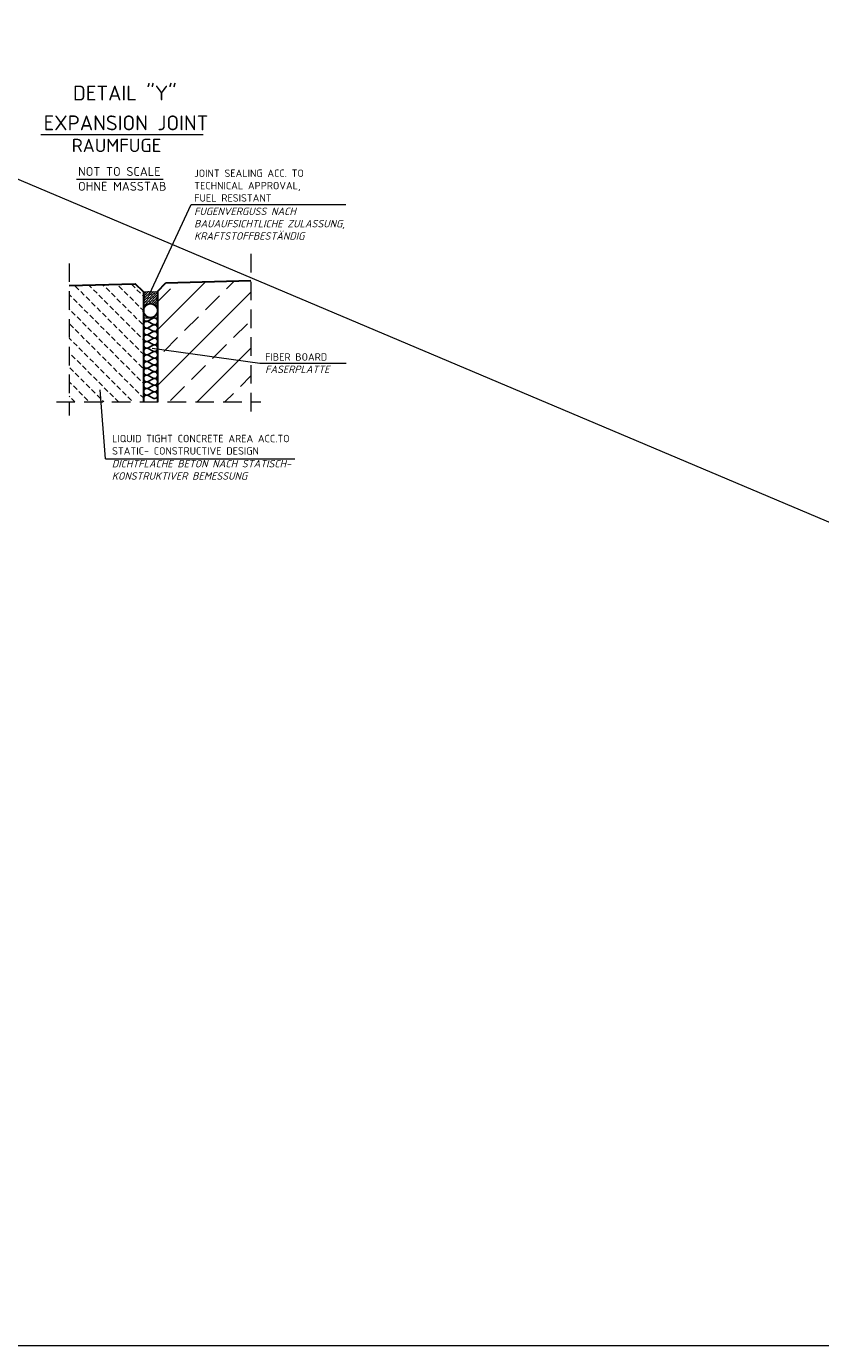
# Model space of a CAD drawing. Header units: millimetres. Extents: x -76904 to 25883, y -13890 to 20369.
# Tile 21 of 29: x 7337 to 12693, y 2597 to 11496. Entities that reach past the tile are written whole.
import ezdxf

# ---------------------------------------------------------------- set-up
doc = ezdxf.new("R2010")
doc.units = ezdxf.units.MM
doc.header["$MEASUREMENT"] = 0
doc.linetypes.add('VERDECKT2', pattern=[0.1875, 0.125, -0.0625])
doc.layers.add('BA-2', color=7, linetype='Continuous')
for name, color, linetype, lineweight in [('P------T2', 7, 'Continuous', 18), ('P-BSWAN', 7, 'Continuous', 30), ('P-BSWANF', 7, 'Continuous', 18), ('P-DERDUNG', 7, 'Continuous', 18), ('P-ES-MD', 1, 'VERDECKT2', 18), ('PDSMD', 7, 'Continuous', 18)]:
    doc.layers.add(name, color=color, linetype=linetype, lineweight=lineweight)
doc.styles.get("Standard").update_dxf_attribs({"font": 'isocpeur.ttf'})

# ---------------------------------------------------------------- blocks, each defined once
blk = doc.blocks.new('E1')
at = {"layer": 'BA-2', "color": 7, "linetype": 'Continuous'}
blk.add_lwpolyline([(0, 0), (0.242, 1.06), (0.594, 1.7325), (1.1375, 2.337), (1.825, 2.7855), (2.5365, 3.027), (3.3305, 3.038), (3.6485, 3.0595), (9.3939, -0.047), (10.5119, -0.013), (11.3049, 0.271), (11.8469, 0.627), (12.3264, 1.114), (12.8059, 1.9665), (12.9999, 3.208), (12.6024, 4.5995), (11.8779, 5.4734), (10.7554, 6.0774), (9.8369, 6.2079), (9.4124, 6.1764), (3.6485, 3.0595), (2.6665, 3.076), (1.8735, 3.33), (1.304, 3.673), (0.71, 4.2625), (0.242, 5.119), (0, 6.1294)], dxfattribs=at)

msp = doc.modelspace()

# ---------------------------------------------------------------- hatches: boundary and pattern name
at = {"lineweight": 0}
h = msp.add_hatch(dxfattribs=at)
h.set_pattern_fill('BETON_UNBEWEHRT', scale=277.136662, angle=90, pattern_type=2)
h.set_pattern_definition([(135, (7556.18, 9070.4), (-48.9913, -48.9913), [34.642, -17.321])])
h.paths.add_polyline_path([(7625.833, 9747.452), (7625.833, 8962.847), (8126.229, 8962.847), (8126.229, 9761.086)])
h = msp.add_hatch(dxfattribs=at)
h.set_pattern_fill('ANSI36', color=256, scale=92.378887)
h.set_pattern_definition([(45, (8174.266, 9671.808), (6.1239, 22.4543), [28.8684, -5.7737, 0, -5.7737])])
edge = h.paths.add_edge_path()
edge.add_line((8222.303, 9708.277), (8126.229, 9705.659))
edge.add_line((8126.229, 9705.659), (8126.229, 9578.402))
edge.add_arc((8174.266, 9578.402), 48.037, 0, 180, ccw=False)
edge.add_line((8222.303, 9578.402), (8222.303, 9708.277))

# ---------------------------------------------------------------- linework, layer by layer
at = {"color": 1, "lineweight": 0}
msp.add_line((-16135.736, 20368.913), (25882.524, 2597.362), dxfattribs=at)
msp.add_lwpolyline([(-16135.736, 2597.362), (25882.524, 2597.362), (25882.524, 20368.913), (-16135.736, 20368.913)], close=True, dxfattribs=at)
at = {"layer": 'P------T2', "color": 7}
for p, q in [((7674.339, 10464.207), (8260.199, 10464.207)), ((8448.488, 10293.395), (9490.586, 10293.395))]:
    msp.add_line(p, q, dxfattribs=at)
at = {"layer": 'P------T2'}
for p, q in [((8167.866, 9689.655), (8448.488, 10293.395)), ((8185.594, 9325.529), (8910.344, 9223.483)), ((8910.344, 9223.483), (9493.663, 9223.483)), ((7869.564, 8578.312), (7834.897, 9044.324)), ((7869.564, 8578.312), (9146.493, 8578.312))]:
    msp.add_line(p, q, dxfattribs=at)
at = {"layer": 'P-BSWAN', "color": 7}
for p, q in [((7625.833, 9747.452), (8070.823, 9759.577)), ((8126.229, 9705.659), (8070.823, 9759.577)), ((8126.229, 9705.659), (8126.229, 8962.847)), ((8222.303, 9708.277), (8277.71, 9765.214)), ((8222.303, 9708.277), (8222.303, 8962.847)), ((8277.71, 9765.214), (8850.794, 9780.829))]:
    msp.add_line(p, q, dxfattribs=at)
msp.add_circle((8174.266, 9578.402), 48.037, dxfattribs=at)
at = {"layer": 'P-BSWANF', "color": 7, "linetype": 'VERDECKT2', "ltscale": 1000}
for p, q in [((7625.833, 9896.663), (7625.833, 8871.895)), ((8850.794, 9961.08), (8850.794, 8871.895)), ((7539.303, 8962.847), (8918.342, 8962.847))]:
    msp.add_line(p, q, dxfattribs=at)
at = {"layer": 'P-BSWANF', "color": 7}
for p, q in [((8126.229, 9705.659), (8222.303, 9708.277)), ((8126.229, 9530.365), (8222.303, 9530.365))]:
    msp.add_line(p, q, dxfattribs=at)
at = {"layer": 'P-BSWANF', "color": 7, "lineweight": 5}
for p, q in [((8222.303, 9449.637), (8542.945, 9770.279)), ((8222.303, 9637.764), (8310, 9725.46)), ((8222.303, 9073.384), (8850.794, 9701.874)), ((8686.253, 9725.461), (8738.563, 9777.771)), ((8545.158, 9584.366), (8639.221, 9678.429)), ((8404.063, 9443.271), (8498.126, 9537.334)), ((8733.285, 9396.239), (8827.348, 9490.302)), ((8262.968, 9302.176), (8357.032, 9396.239)), ((8592.19, 9255.144), (8686.253, 9349.208)), ((8488.019, 8962.847), (8850.794, 9325.621)), ((8451.095, 9114.049), (8545.158, 9208.112)), ((8780.316, 9067.017), (8850.794, 9137.495)), ((8310, 8972.954), (8404.063, 9067.017)), ((8676.146, 8962.847), (8733.285, 9019.985))]:
    msp.add_line(p, q, dxfattribs=at)
at = {"layer": 'PDSMD', "color": 7, "linetype": 'Continuous', "lineweight": 18}
msp.add_line((7434.64, 10766.755), (8529.261, 10766.755), dxfattribs=at)

# ---------------------------------------------------------------- block references
at = {"layer": 'P-BSWANF', "color": 7, "lineweight": 5, "xscale": 7.390379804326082, "yscale": 7.390379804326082, "zscale": 3.695155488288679}
for p in [(8126.229, 9483.702), (8126.229, 9438.403), (8126.229, 9393.108), (8126.229, 9347.809), (8126.229, 9302.514), (8126.229, 9257.215), (8126.229, 9211.916), (8126.229, 9166.621), (8126.229, 9121.322), (8126.229, 9076.027), (8126.229, 9030.728), (8126.229, 8985.429)]:
    msp.add_blockref('E1', p, dxfattribs=at)

# ---------------------------------------------------------------- texts
at = {"layer": 'P------T2', "char_height": 50, "attachment_point": 1}
for s, insert, width in [('JOINT SEALING ACC. TO\\PTECHNICAL APPROVAL,\\PFUEL RESISTANT', (8468.864, 10530.174), 1165.94863), ('{\\fISOCPEUR|b0|i1|c0|p34;FUGENVERGUSS NACH BAUAUFSICHTLICHE ZULASSUNG, KRAFTSTOFFBESTÄNDIG}', (8468.409, 10273.431), 1032.85111), ('FIBER BOARD{\\fISOCPEUR|b0|i1|c0|p34; \\PFASERPLATTE}', (8946.829, 9290.852), 459.56179), ('LIQUID TIGHT CONCRETE AREA ACC.TO\\PSTATIC- CONSTRUCTIVE DESIGN', (7914.703, 8740.593), 1274.08106), ('{\\fISOCPEUR|b0|i1|c0|p34;DICHTFLÄCHE BETON NACH STATISCH-\\PKONSTRUKTIVER BEMESSUNG}', (7913.713, 8571.316), 1267.51886)]:
    msp.add_mtext(s, dxfattribs=dict(at, insert=insert, width=width))
at = {"layer": 'P-DERDUNG', "color": 7, "lineweight": 0, "insert": (7685.725, 10547.032), "char_height": 60, "width": 1219.40754, "attachment_point": 1}
msp.add_mtext('NOT TO SCALE \\POHNE MASSTAB', dxfattribs=at)
at = {"layer": 'P-ES-MD', "color": 7, "linetype": 'Continuous', "ltscale": 300, "attachment_point": 1}
for s, insert, char_height, width in [('{\\C0;EXPANSION JOINT}', (7453.042, 10894.83), 100, 1147.33836), ('{\\C0;RAUMFUGE}', (7642.916, 10737.63), 90, 635.43754)]:
    msp.add_mtext(s, dxfattribs=dict(at, insert=insert, char_height=char_height, width=width))
at = {"layer": 'PDSMD', "insert": (7651.498, 11095.736), "char_height": 100, "width": 786.19255, "attachment_point": 1}
msp.add_mtext('DETAIL "Y"', dxfattribs=at)

doc.saveas('drawing.dxf')
